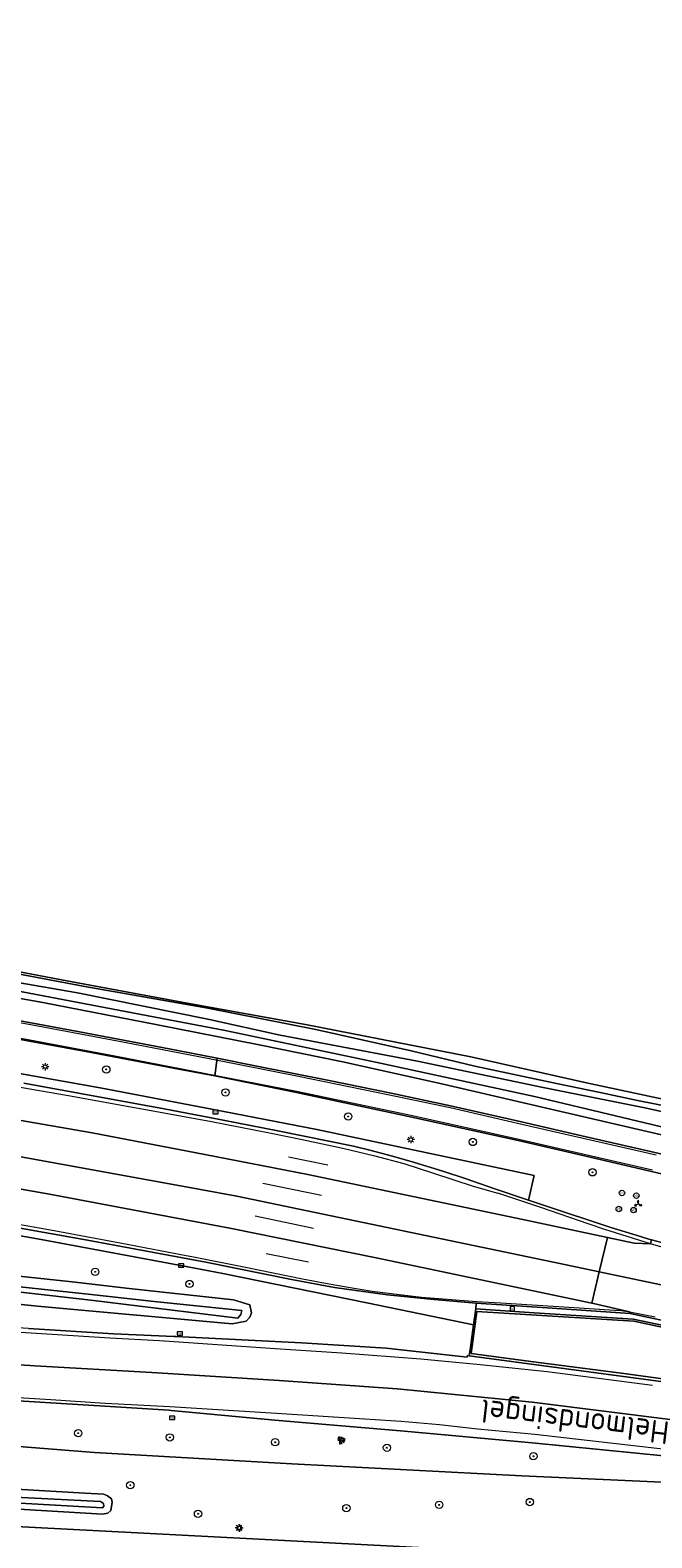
# Model space of a CAD drawing. Header units: metres. Extents: x 168032 to 180145, y 382923 to 399665.
# Tile 123 of 256: x 178170 to 178238, y 386864 to 387028. Entities that reach past the tile are written whole.
import ezdxf
from ezdxf.enums import TextEntityAlignment as Align

# ---------------------------------------------------------------- set-up
doc = ezdxf.new("R2010")
doc.units = ezdxf.units.M
doc.layers.get('0').update_dxf_attribs({"color": 8, "lineweight": 18})
for name, color, linetype, lineweight in [('B-WE-GR-BOOM-S', 8, 'Continuous', 18), ('B-WE-GR-GRAS-GV', 8, 'Continuous', 18), ('B-WE-IE-MEUBILAIR_WEGMEUBILAIR-G', 8, 'Continuous', 18), ('B-WE-IE-MEUBILAIR_WEGMEUBILAIR-S', 8, 'Continuous', 25), ('B-WE-IE-MEUBILAIR_WEGMEUBILAIR_PAAL-S', 8, 'Continuous', 18), ('B-WE-IE-MEUBILAIR_WEGMEUBILAIR_VERKEERSBORD-S', 8, 'Continuous', 18), ('B-WE-KL-ET_LS_OV_LICHTMAST-S', 8, 'Continuous', 18), ('B-WE-OG-TERREIN_CULTUURSCHEIDING-GV', 8, 'Continuous', 18), ('B-WE-OG-TOPOGRAFIE-T18', 8, 'Continuous', 18), ('B-WE-OG-WATER_SLOOT-GV', 8, 'Continuous', 18), ('B-WE-OG-WEG-GV', 8, 'Continuous', 18), ('B-WE-RI-GWA_KOLK-S', 8, 'Continuous', 18), ('B-WE-VH-ONVERHARD-GV', 8, 'Continuous', 18), ('B-WE-VH-VERHARDING_ASFALT-GV', 8, 'Continuous', 18), ('B-WE-VH-VERHARDING_BEDRIJFSVLOERPLAAT-GV', 8, 'Continuous', 18), ('B-WE-VH-VERHARDING_BETON-GV', 8, 'Continuous', 18), ('B-WE-VH-VERHARDING_BETONSTRAATSTEEN-GV', 8, 'Continuous', 18), ('B-WE-VW-MARKERING_PICTOGRAM-G', 8, 'Continuous', 18)]:
    doc.layers.add(name, color=color, linetype=linetype, lineweight=lineweight)
doc.styles.add('NLCS-ISO', font='NLCS-ISO.ttf')
doc.styles.add('NLCS-ISO-M200-T18', font='NLCS-ISO.ttf', dxfattribs={"height": 0.36})

# ---------------------------------------------------------------- blocks, each defined once
blk = doc.blocks.new('SIE-WEG_VERKEERSBORD_WEGWIJZER-SO')
at = {"linetype": 'ByBlock', "lineweight": 18}
h = blk.add_hatch(color=0, dxfattribs=at)
h.dxf.hatch_style = 1
h.paths.add_polyline_path([(0.5, 1), (0, 2), (-0.5, 1)])
h = blk.add_hatch(color=0, dxfattribs=at)
h.dxf.hatch_style = 1
h.paths.add_polyline_path([(-1.38, -0.22), (-2, -1.15), (-0.88, -1.09)])
h = blk.add_hatch(color=0, dxfattribs=at)
h.dxf.hatch_style = 1
h.paths.add_polyline_path([(1.38, -0.22), (2, -1.15), (0.88, -1.09)])
at = {"color": 0, "linetype": 'ByBlock', "lineweight": 18}
for points in [[(-1.13, -0.65), (0, 0)], [(0, 1), (0, 0)], [(1.13, -0.65), (0, 0)]]:
    blk.add_lwpolyline(points, dxfattribs=at)
for points in [[(0.5, 1), (0, 2), (-0.5, 1)], [(-1.38, -0.22), (-2, -1.15), (-0.88, -1.09)], [(1.38, -0.22), (2, -1.15), (0.88, -1.09)]]:
    blk.add_lwpolyline(points, close=True, dxfattribs=at)
blk = doc.blocks.new('SKL-ET_OV_LICHTMAST-SO')
at = {"color": 0, "linetype": 'ByBlock', "lineweight": 18}
for points in [[(-1.25, 0), (-2, 0)], [(-1.41, 1.41), (-0.88, 0.88)], [(0, 2), (0, 1.25)], [(0.88, 0.88), (1.41, 1.41)], [(2, 0), (1.25, 0)], [(-1.41, -1.41), (-0.88, -0.88)], [(0, -1.25), (0, -2)], [(0.88, -0.88), (1.41, -1.41)]]:
    blk.add_lwpolyline(points, dxfattribs=at)
blk.add_circle((0, 0), 1, dxfattribs=at)
blk = doc.blocks.new('SIE-WEG_PAAL_HECTOMETERPAAL-SO')
at = {"color": 0, "linetype": 'ByBlock', "lineweight": 18}
blk.add_lwpolyline([(-1.44375, -0.94375), (1.44375, -0.94375), (1.44375, 0.94375), (-1.44375, 0.94375)], close=True, dxfattribs=at)
at = {"color": 0, "linetype": 'ByBlock', "lineweight": 18, "style": 'NLCS-ISO'}
blk.add_text('hm', height=1.5, dxfattribs=at).set_placement((0, 0), align=Align.MIDDLE_CENTER)
at = {"style": 'NLCS-ISO'}
blk.add_attdef('WAARDE', (2.13125, -1.69375), '', height=1.5, dxfattribs=at)
blk = doc.blocks.new('SIE-WEG_PAAL_VERKEERSBORD-SO')
at = {"color": 0, "linetype": 'ByBlock', "lineweight": 18}
blk.add_circle((0, 0), 1.5, dxfattribs=at)
at = {"color": 0, "linetype": 'ByBlock', "lineweight": 18, "style": 'NLCS-ISO'}
blk.add_text('vb', height=1.5, dxfattribs=at).set_placement((0, 0.13), align=Align.MIDDLE_CENTER)
blk = doc.blocks.new('SRI-KOLK-SO')
at = {"color": 0, "linetype": 'ByBlock', "lineweight": 18}
blk.add_lwpolyline([(-1.125, -1.125), (1.125, -1.125), (1.125, 1.125), (-1.125, 1.125)], close=True, dxfattribs=at)
at = {"color": 0, "linetype": 'ByBlock', "lineweight": 18, "style": 'NLCS-ISO'}
blk.add_text('k', height=1.5, dxfattribs=at).set_placement((0, 0), align=Align.MIDDLE_CENTER)
blk = doc.blocks.new('SIE-WEG_CAMERA-SO')
at = {"color": 0, "linetype": 'ByBlock', "lineweight": 18}
blk.add_lwpolyline([(-1.22, 0.41), (-1.22, -1.92), (-0.72, -1.92), (-0.72, 0.25), (1.55, -0.53), (1.95, 0.66), (-1.6, 1.86), (-2, 0.68)], close=True, dxfattribs=at)
blk = doc.blocks.new('SGR-BOOM_01-SO')
at = {"linetype": 'ByBlock', "lineweight": 18}
h = blk.add_hatch(color=0, dxfattribs=at)
h.dxf.hatch_style = 1
edge = h.paths.add_edge_path()
edge.add_arc((0, 0), 0.25, 0, 360)
at = {"color": 0, "linetype": 'ByBlock', "lineweight": 18}
for radius in [2, 0.25]:
    blk.add_circle((0, 0), radius, dxfattribs=at)

msp = doc.modelspace()

# ---------------------------------------------------------------- linework, layer by layer
at = {"layer": 'B-WE-GR-GRAS-GV', "flags": 128}
msp.add_lwpolyline([(178150.674, 387118.032), (178139.295, 387014.493), (178136.136, 387002.998), (178131.798, 386967.956), (178126.784, 386953.826), (178125.091, 386946.716), (178126.784, 386940.147), (178130.265, 386932.331), (178131.405, 386932.15), (178143.4, 386930.077), (178153.518, 386928.455), (178163.889, 386926.749), (178174.461, 386924.769), (178187.956, 386922.23), (178200.498, 386920.004), (178218.504, 386916.446), (178231.129, 386913.621), (178242.173, 386911.261)], dxfattribs=at)
at = {"layer": 'B-WE-IE-MEUBILAIR_WEGMEUBILAIR-G', "flags": 128}
msp.add_lwpolyline([(178142.372, 386876.036), (178156.074, 386875.023), (178163.697, 386874.415), (178177.477, 386873.316), (178198.994, 386872.083), (178224.064, 386870.78), (178247.424, 386869.69)], dxfattribs=at)
at = {"layer": 'B-WE-OG-TERREIN_CULTUURSCHEIDING-GV', "flags": 128}
msp.add_lwpolyline([(178114.495, 386868.09), (178222.582, 386862.447), (178241.518, 386861.433), (178245.14, 386861.157), (178245.147, 386861.156), (178246.991, 386861.074), (178247.424, 386869.69), (178224.064, 386870.78), (178198.994, 386872.083), (178177.477, 386873.316), (178163.697, 386874.415), (178156.074, 386875.023), (178142.372, 386876.036), (178132.666, 386876.574), (178123.264, 386877.366), (178115.348, 386878.091), (178108.61, 386878.753), (178100.086, 386879.642), (178079.851, 386881.818)], dxfattribs=at)
msp.add_lwpolyline([(178176.394, 386868.866), (178178.494, 386868.745), (178178.875, 386868.569), (178179.316, 386868.247), (178179.378, 386867.884), (178179.253, 386866.985), (178178.921, 386866.693), (178178.335, 386866.571), (178159.447, 386867.693), (178137.38, 386868.729), (178115.53, 386869.846), (178112.104, 386870.067), (178111.157, 386870.355), (178110.794, 386870.903), (178110.683, 386871.577), (178110.818, 386872.248), (178111.249, 386872.538), (178112.953, 386872.477), (178125.861, 386871.686), (178147.304, 386870.464), (178165.171, 386869.521)], close=True, dxfattribs=at)
at = {"layer": 'B-WE-OG-WATER_SLOOT-GV', "flags": 128}
for points in [[(178241.889, 386910.682), (178236.862, 386911.679), (178232.614, 386912.565), (178227.857, 386913.565), (178218.963, 386915.463), (178211.991, 386917.12), (178201.601, 386919.43), (178189.811, 386921.757), (178176.394, 386924.151), (178164.433, 386926.383), (178157.906, 386927.344), (178157.775, 386926.477), (178161.52, 386925.894), (178175.625, 386923.44), (178189.825, 386920.561), (178197.714, 386918.832), (178212.706, 386916.003), (178226.415, 386913.134), (178237.676, 386910.878), (178251.275, 386907.818)], [(178251.275, 386907.818), (178237.676, 386910.878), (178226.415, 386913.134), (178212.706, 386916.003), (178197.714, 386918.832), (178189.825, 386920.561), (178175.625, 386923.44), (178161.52, 386925.894)], [(178239.915, 386908.687), (178225.463, 386912.123), (178208.295, 386915.838), (178191.724, 386919.35), (178169.405, 386923.586), (178157.623, 386925.476), (178157.526, 386924.834), (178160.162, 386924.45), (178171.835, 386922.378), (178184.143, 386919.996), (178195.437, 386917.787), (178204.387, 386915.969), (178215.014, 386913.585), (178228.808, 386910.383), (178245.75, 386906.473)], [(178169.405, 386923.586), (178191.724, 386919.35), (178208.295, 386915.838), (178225.463, 386912.123), (178239.915, 386908.687)], [(178143.033, 386892.185), (178171.234, 386889.285), (178192.474, 386887.33), (178193.992, 386887.636), (178194.425, 386888.068), (178194.583, 386888.533), (178194.399, 386889.397), (178192.62, 386889.977), (178181.246, 386891.213), (178177.221, 386891.67), (178175.02, 386891.919), (178152.178, 386894.371)]]:
    msp.add_lwpolyline(points, dxfattribs=at)
for points in [[(178164.884, 386891.866), (178177.093, 386890.539), (178183.988, 386889.79), (178193.535, 386888.793), (178193.442, 386888.344), (178193.111, 386887.953), (178177.076, 386889.924), (178151.501, 386892.833), (178127.547, 386895.057), (178100.172, 386898), (178091.887, 386899.111), (178089.527, 386899.366), (178088.113, 386899.539), (178088.147, 386900.211), (178089.812, 386900.112), (178100.71, 386898.788), (178119.212, 386896.819), (178145.24, 386894.008)], [(178164.884, 386891.866), (178145.24, 386894.008), (178119.212, 386896.819), (178100.71, 386898.788), (178089.812, 386900.112), (178088.147, 386900.211), (178088.113, 386899.539), (178089.527, 386899.366), (178091.887, 386899.111), (178100.172, 386898), (178127.547, 386895.057), (178151.501, 386892.833), (178177.076, 386889.924), (178193.111, 386887.953), (178193.442, 386888.344), (178193.535, 386888.793), (178183.988, 386889.79), (178177.093, 386890.539)], [(178176.394, 386868.866), (178165.171, 386869.521), (178147.304, 386870.464), (178125.861, 386871.686), (178112.953, 386872.477), (178111.249, 386872.538), (178110.818, 386872.248), (178110.683, 386871.577), (178110.794, 386870.903), (178111.157, 386870.355), (178112.104, 386870.067), (178115.53, 386869.846), (178137.38, 386868.729), (178159.447, 386867.693), (178178.335, 386866.571), (178178.921, 386866.693), (178179.253, 386866.985), (178179.378, 386867.884), (178179.316, 386868.247), (178178.875, 386868.569), (178178.494, 386868.745)], [(178177.378, 386868.002), (178178.129, 386867.945), (178178.448, 386867.747), (178178.498, 386867.456), (178178.335, 386867.261), (178153.257, 386868.681), (178125.868, 386870.111), (178112.038, 386870.922), (178111.636, 386871.082), (178111.572, 386871.346), (178111.633, 386871.594), (178111.933, 386871.713), (178129.951, 386870.515), (178157.333, 386869.026)], [(178177.378, 386868.002), (178157.333, 386869.026), (178129.951, 386870.515), (178111.933, 386871.713), (178111.633, 386871.594), (178111.572, 386871.346), (178111.636, 386871.082), (178112.038, 386870.922), (178125.868, 386870.111), (178153.257, 386868.681), (178178.335, 386867.261), (178178.498, 386867.456), (178178.448, 386867.747), (178178.129, 386867.945)]]:
    msp.add_lwpolyline(points, close=True, dxfattribs=at)
at = {"layer": 'B-WE-OG-WEG-GV', "flags": 128}
for points in [[(178242.173, 386911.261), (178231.129, 386913.621), (178218.504, 386916.446), (178200.498, 386920.004), (178187.956, 386922.23), (178174.461, 386924.769), (178163.889, 386926.749)], [(178164.433, 386926.383), (178176.394, 386924.151), (178189.811, 386921.757), (178201.601, 386919.43), (178211.991, 386917.12), (178218.963, 386915.463), (178227.857, 386913.565), (178232.614, 386912.565), (178236.862, 386911.679), (178241.889, 386910.682)], [(178245.75, 386906.473), (178228.808, 386910.383), (178215.014, 386913.585), (178204.387, 386915.969), (178195.437, 386917.787), (178184.143, 386919.996), (178171.835, 386922.378), (178160.162, 386924.45), (178157.526, 386924.834), (178157.162, 386922.429), (178166.768, 386920.868), (178175.838, 386919.191), (178185.627, 386917.347), (178190.844, 386916.31), (178194.796, 386915.525), (178203.078, 386913.9), (178209.81, 386912.503), (178216.299, 386911.111), (178224.034, 386909.365), (178230.641, 386907.829), (178239.378, 386905.857)], [(178242.746, 386902.901), (178231.548, 386905.513), (178223.672, 386907.342), (178212.076, 386909.888), (178199.496, 386912.563), (178190.597, 386914.374), (178186.858, 386915.071), (178176.508, 386917.049), (178167.793, 386918.646)], [(178169.742, 386913.596), (178185.064, 386910.796), (178190.018, 386909.834), (178197.471, 386908.386), (178205.713, 386906.719), (178207.5, 386906.288), (178209.962, 386905.627), (178212.376, 386904.923), (178215.474, 386903.98), (178218.008, 386903.172), (178221.033, 386902.118), (178224.817, 386900.843), (178225.433, 386903.508), (178201.717, 386908.537), (178190.448, 386910.706), (178178.098, 386913.082), (178169.271, 386914.628)], [(178169.271, 386914.628), (178178.098, 386913.082), (178190.448, 386910.706), (178201.717, 386908.537), (178225.433, 386903.508), (178224.817, 386900.843), (178226.439, 386900.296), (178233.792, 386897.84), (178235.723, 386897.262), (178237.114, 386896.842), (178237.932, 386896.592), (178238.236, 386896.51), (178243.41, 386895.131)], [(178166.092, 386897.537), (178171.666, 386896.555), (178187.64, 386893.543), (178191.447, 386892.825), (178207.177, 386889.637), (178218.807, 386887.222), (178219.051, 386888.964), (178219.093, 386889.592), (178214.108, 386890.016), (178209.423, 386890.521), (178203.639, 386891.319), (178198.937, 386892.178), (178189.595, 386894.054), (178188.042, 386894.343), (178176.285, 386896.53), (178160.331, 386899.378)], [(178170.271, 386886.84), (178179.537, 386886.261), (178186.137, 386885.975), (178186.33, 386885.965), (178200.036, 386885.271), (178209.271, 386884.692), (178218.13, 386883.713), (178218.159, 386883.883), (178218.348, 386883.858), (178218.461, 386884.754), (178218.807, 386887.222), (178207.177, 386889.637), (178191.447, 386892.825), (178187.64, 386893.543), (178171.666, 386896.555), (178166.092, 386897.537)], [(178152.178, 386894.371), (178175.02, 386891.919), (178177.221, 386891.67), (178181.246, 386891.213), (178192.62, 386889.977), (178194.399, 386889.397), (178194.583, 386888.533), (178194.425, 386888.068), (178193.992, 386887.636), (178192.474, 386887.33), (178171.234, 386889.285), (178143.033, 386892.185)], [(178239.892, 386872.911), (178225.22, 386874.345), (178210.855, 386875.664), (178197.129, 386876.848), (178185.816, 386877.886), (178185.592, 386877.907), (178178.588, 386878.346), (178166.166, 386879.112)], [(178163.697, 386874.415), (178177.477, 386873.316), (178198.994, 386872.083), (178224.064, 386870.78), (178247.424, 386869.69)]]:
    msp.add_lwpolyline(points, dxfattribs=at)
at = {"layer": 'B-WE-VH-ONVERHARD-GV', "flags": 128}
msp.add_lwpolyline([(178219.182, 386888.693), (178218.555, 386884.098), (178225.049, 386883.227), (178235.22, 386881.928), (178245.036, 386880.572), (178250.539, 386879.862), (178254.759, 386879.456), (178267.65, 386878.309), (178281.098, 386877.237), (178281.281, 386877.352), (178281.391, 386877.419), (178281.454, 386877.481), (178281.519, 386877.597), (178281.527, 386877.703), (178281.498, 386877.89), (178281.34, 386878.027), (178272.662, 386879.854), (178250.778, 386884.552), (178236.299, 386887.646)], close=True, dxfattribs=at)
at = {"layer": 'B-WE-VH-VERHARDING_ASFALT-GV', "flags": 128}
for points in [[(178168.408, 386909.703), (178177.194, 386908.164), (178189.503, 386905.796), (178200.731, 386903.635), (178224.195, 386898.707), (178233.429, 386896.764), (178236.33, 386896.153), (178238.114, 386896.052), (178238.236, 386896.51), (178237.932, 386896.592), (178237.114, 386896.842), (178235.723, 386897.262), (178233.792, 386897.84), (178226.439, 386900.296), (178224.817, 386900.843), (178221.033, 386902.118), (178218.008, 386903.172), (178215.474, 386903.98), (178212.376, 386904.923), (178209.962, 386905.627), (178207.5, 386906.288), (178205.713, 386906.719), (178197.471, 386908.386), (178190.018, 386909.834), (178185.064, 386910.796), (178169.742, 386913.596)], [(178160.331, 386899.378), (178176.285, 386896.53), (178188.042, 386894.343), (178189.595, 386894.054), (178198.937, 386892.178), (178203.639, 386891.319), (178209.423, 386890.521), (178214.108, 386890.016), (178219.093, 386889.592), (178226.844, 386889.092), (178235.891, 386888.47), (178235.817, 386888.651), (178231.889, 386889.565), (178231.7, 386889.604), (178223.948, 386891.228), (178208.187, 386894.534), (178192.407, 386897.732), (178188.566, 386898.456), (178172.563, 386901.474), (178166.959, 386902.461)], [(178239.223, 386881.045), (178228.108, 386882.552), (178218.348, 386883.858), (178218.159, 386883.883), (178218.13, 386883.713), (178209.271, 386884.692), (178200.036, 386885.271), (178186.33, 386885.965), (178186.137, 386885.975), (178179.537, 386886.261), (178170.271, 386886.84), (178160.155, 386887.447), (178150.126, 386888.152), (178138.605, 386889.017), (178138.582, 386888.604), (178138.384, 386885.08), (178155.745, 386883.745), (178170.954, 386882.755), (178183.708, 386882.028), (178197.601, 386881.168), (178210.485, 386880.24), (178225.201, 386878.795), (178240.54, 386876.888)], [(178240.54, 386876.888), (178225.201, 386878.795), (178210.485, 386880.24), (178197.601, 386881.168), (178183.708, 386882.028), (178170.954, 386882.755), (178155.745, 386883.745), (178138.384, 386885.08), (178138.182, 386881.47), (178138.164, 386881.154), (178149.983, 386880.189), (178164.024, 386879.255), (178166.166, 386879.112), (178178.588, 386878.346), (178185.592, 386877.907), (178185.816, 386877.886), (178197.129, 386876.848), (178210.855, 386875.664), (178225.22, 386874.345), (178239.892, 386872.911)], [(178222.582, 386862.447), (178114.495, 386868.09)]]:
    msp.add_lwpolyline(points, dxfattribs=at)
for points in [[(178168.408, 386909.703), (178167.645, 386905.887), (178189.018, 386901.996), (178193.003, 386901.271), (178228.217, 386893.935), (178232.527, 386893.028), (178233.429, 386896.764), (178224.195, 386898.707), (178200.731, 386903.635), (178189.503, 386905.796), (178177.194, 386908.164)], [(178167.645, 386905.887), (178166.959, 386902.461), (178172.563, 386901.474), (178188.566, 386898.456), (178192.407, 386897.732), (178208.187, 386894.534), (178223.948, 386891.228), (178231.7, 386889.604), (178232.527, 386893.028), (178228.217, 386893.935), (178193.003, 386901.271), (178189.018, 386901.996)], [(178263.134, 386890.614), (178250.831, 386893.298), (178243.41, 386895.131), (178238.236, 386896.51), (178238.114, 386896.052), (178236.33, 386896.153), (178233.429, 386896.764), (178232.527, 386893.028), (178254.354, 386888.435), (178263.172, 386886.571), (178266.158, 386885.93), (178267.393, 386885.668), (178268.221, 386889.112), (178268.321, 386889.527)], [(178232.527, 386893.028), (178231.7, 386889.604), (178231.889, 386889.565), (178235.817, 386888.651), (178235.891, 386888.47), (178260.711, 386883.147), (178266.487, 386881.905), (178267.393, 386885.668), (178266.158, 386885.93), (178263.172, 386886.571), (178254.354, 386888.435)]]:
    msp.add_lwpolyline(points, close=True, dxfattribs=at)
at = {"layer": 'B-WE-VH-VERHARDING_BEDRIJFSVLOERPLAAT-GV', "flags": 128}
for points in [[(178219.051, 386888.964), (178218.807, 386887.222), (178218.461, 386884.754), (178218.348, 386883.858), (178228.108, 386882.552), (178239.223, 386881.045), (178251.092, 386879.444), (178254.119, 386879.196), (178263.009, 386878.52), (178281.096, 386877.144), (178281.355, 386877.204), (178281.484, 386877.323), (178281.587, 386877.612), (178281.634, 386877.796), (178281.524, 386878.029), (178281.248, 386878.208), (178266.382, 386881.383), (178262.232, 386882.298), (178247.069, 386885.601), (178236.209, 386887.855), (178225.413, 386888.558)], [(178219.182, 386888.693), (178236.299, 386887.646), (178250.778, 386884.552), (178272.662, 386879.854), (178281.34, 386878.027), (178281.498, 386877.89), (178281.527, 386877.703), (178281.519, 386877.597), (178281.454, 386877.481), (178281.391, 386877.419), (178281.281, 386877.352), (178281.098, 386877.237), (178267.65, 386878.309), (178254.759, 386879.456), (178250.539, 386879.862), (178245.036, 386880.572), (178235.22, 386881.928), (178225.049, 386883.227), (178218.555, 386884.098)]]:
    msp.add_lwpolyline(points, close=True, dxfattribs=at)
at = {"layer": 'B-WE-VH-VERHARDING_BETON-GV', "flags": 128}
for points in [[(178167.793, 386918.646), (178176.508, 386917.049), (178186.858, 386915.071), (178190.597, 386914.374), (178190.844, 386916.31), (178185.627, 386917.347), (178175.838, 386919.191), (178166.768, 386920.868)], [(178239.378, 386905.857), (178230.641, 386907.829), (178224.034, 386909.365), (178216.299, 386911.111), (178209.81, 386912.503), (178203.078, 386913.9), (178194.796, 386915.525), (178190.844, 386916.31), (178190.597, 386914.374), (178199.496, 386912.563), (178212.076, 386909.888), (178223.672, 386907.342), (178231.548, 386905.513), (178242.746, 386902.901)]]:
    msp.add_lwpolyline(points, dxfattribs=at)
at = {"layer": 'B-WE-VH-VERHARDING_BETONSTRAATSTEEN-GV', "flags": 128}
msp.add_lwpolyline([(178266.487, 386881.905), (178260.711, 386883.147), (178235.891, 386888.47), (178226.844, 386889.092), (178219.093, 386889.592), (178219.051, 386888.964), (178225.413, 386888.558), (178236.209, 386887.855), (178247.069, 386885.601), (178262.232, 386882.298), (178266.382, 386881.383), (178281.248, 386878.208), (178281.836, 386878.083), (178281.947, 386878.628), (178281.431, 386878.738), (178266.551, 386881.891)], close=True, dxfattribs=at)
at = {"layer": 'B-WE-VW-MARKERING_PICTOGRAM-G', "flags": 128}
for points in [[(178084.644, 386932.218), (178091.458, 386931.395), (178104.299, 386929.76), (178116.188, 386928.187), (178129.41, 386926.418), (178145.349, 386924.037), (178155.252, 386922.506), (178162.872, 386921.339), (178170.123, 386920.073), (178179.976, 386918.221), (178189.806, 386916.314), (178199.554, 386914.391), (178209.454, 386912.342), (178216.246, 386910.933), (178224.079, 386909.128), (178238.722, 386905.784)], [(178085.983, 386930.41), (178091.207, 386929.739), (178104.038, 386928.136), (178115.92, 386926.486), (178129.122, 386924.793), (178145.068, 386922.357), (178155.017, 386920.861), (178162.715, 386919.626), (178169.834, 386918.436), (178179.669, 386916.579), (178189.427, 386914.683), (178199.517, 386912.729), (178212.137, 386910.08), (178223.735, 386907.494), (178238.329, 386904.131)], [(178062.364, 386921.035), (178085.087, 386918.089), (178090.083, 386917.45), (178097.293, 386916.529), (178124.671, 386912.796), (178157.865, 386907.668), (178167.645, 386905.887), (178189.018, 386901.996), (178193.003, 386901.271), (178228.217, 386893.935), (178232.527, 386893.028), (178254.354, 386888.435), (178263.172, 386886.571)], [(178109.044, 386918.845), (178128.924, 386916.102), (178153.55, 386912.305), (178168.408, 386909.703), (178177.194, 386908.164), (178189.503, 386905.796), (178200.731, 386903.635), (178224.195, 386898.707), (178233.429, 386896.764), (178236.33, 386896.153)], [(177896.298, 386913.353), (177934.408, 386908.688), (177936.715, 386908.405), (177963.819, 386905.036), (177987.432, 386902.089), (177988.05, 386902.011), (178012.28, 386898.952), (178034.283, 386896.193), (178048.67, 386894.389), (178057.798, 386893.225), (178074.184, 386891.362), (178086.751, 386890.016), (178107.023, 386887.897), (178122.25, 386886.432), (178134.412, 386885.386), (178138.384, 386885.08), (178155.745, 386883.745), (178170.954, 386882.755), (178183.708, 386882.028), (178197.601, 386881.168), (178210.485, 386880.24), (178225.201, 386878.795), (178240.54, 386876.888)], [(178166.609, 386913.636), (178174.406, 386912.281), (178182.231, 386910.878), (178190.053, 386909.43), (178196.749, 386908.136), (178200.105, 386907.445), (178204.568, 386906.498), (178207.902, 386905.71), (178211.195, 386904.817), (178214.441, 386903.784), (178218.757, 386902.365), (178221.458, 386901.591)], [(178108.001, 386911.489), (178127.877, 386908.748), (178139.881, 386906.963), (178156.745, 386904.261), (178166.959, 386902.461), (178172.563, 386901.474), (178188.566, 386898.456), (178192.407, 386897.732), (178208.187, 386894.534), (178223.948, 386891.228), (178231.7, 386889.604), (178231.889, 386889.565)], [(178202.904, 386904.658), (178198.621, 386905.513)], [(178202.219, 386901.329), (178195.835, 386902.658)], [(178263.241, 386890.191), (178250.215, 386893.009), (178245.911, 386893.919), (178242.49, 386894.795), (178238.114, 386896.052), (178233.71, 386897.438), (178233.12, 386897.631), (178231.43, 386898.206), (178226.024, 386900.049), (178221.458, 386901.591)], [(178164.844, 386898.969), (178173.066, 386897.512), (178181.034, 386896.022), (178187.458, 386894.805), (178188.085, 386894.68), (178193.77, 386893.545), (178200.136, 386892.253), (178202.662, 386891.79), (178205.354, 386891.289), (178207.745, 386890.912), (178210.407, 386890.568), (178213.134, 386890.262), (178215.987, 386890.017), (178219.128, 386889.794), (178221.77, 386889.619), (178229.198, 386889.161), (178234.217, 386888.84), (178234.959, 386888.78), (178235.817, 386888.651), (178238.604, 386888.088)], [(178201.34, 386897.755), (178194.978, 386899.068)], [(178200.799, 386894.07), (178196.173, 386894.985)], [(178179.128, 386885.776), (178168.27, 386886.486), (178163.977, 386886.768), (178159.523, 386887.069), (178148.562, 386887.842), (178138.582, 386888.604), (178138.43, 386888.616), (178126.749, 386889.592), (178115.384, 386890.656), (178104.946, 386891.695), (178096.863, 386892.537), (178087.209, 386893.544), (178085.412, 386893.732), (178080.637, 386894.235)], [(178178.613, 386878.66), (178172.69, 386879.052), (178161.362, 386879.751), (178153.44, 386880.285), (178142.127, 386881.158), (178132.037, 386881.98), (178120.827, 386882.951), (178107.418, 386884.275), (178096.231, 386885.411), (178086.114, 386886.459)], [(178238.319, 386880.624), (178226.834, 386882.09), (178219.54, 386882.877), (178213.07, 386883.484), (178204.44, 386884.131), (178196.614, 386884.654), (178184.547, 386885.471), (178179.128, 386885.776)], [(178295.636, 386863.877), (178286.435, 386865.839), (178286.152, 386865.898), (178272.125, 386868.79), (178263.879, 386870.257), (178255.623, 386871.537), (178240.066, 386873.592), (178225.5, 386875.261), (178219.228, 386875.869), (178215.096, 386876.324), (178210.917, 386876.689), (178197.329, 386877.575), (178185.673, 386878.279), (178178.613, 386878.66)]]:
    msp.add_lwpolyline(points, dxfattribs=at)

# ---------------------------------------------------------------- block references
at = {"layer": 'B-WE-GR-BOOM-S', "xscale": 0.2, "yscale": 0.2, "zscale": 0.2}
for p in [(178178.754, 386915.088), (178191.765, 386912.582), (178205.146, 386909.958), (178218.74, 386907.177), (178231.787, 386903.866), (178177.542, 386893.015), (178187.821, 386891.693), (178175.696, 386875.413), (178185.685, 386874.954), (178197.173, 386874.426), (178209.365, 386873.827), (178225.338, 386872.899), (178181.374, 386869.738), (178188.76, 386866.625), (178204.938, 386867.241), (178215.071, 386867.593), (178224.95, 386867.907)]:
    msp.add_blockref('SGR-BOOM_01-SO', p, dxfattribs=at)
at = {"layer": 'B-WE-IE-MEUBILAIR_WEGMEUBILAIR-S', "xscale": 0.2, "yscale": 0.2, "zscale": 0.2}
for name, p in [('SIE-WEG_PAAL_VERKEERSBORD-SO', (178234.997, 386901.617)), ('SIE-WEG_PAAL_VERKEERSBORD-SO', (178236.568, 386901.316)), ('SIE-WEG_PAAL_VERKEERSBORD-SO', (178234.659, 386899.862)), ('SIE-WEG_PAAL_VERKEERSBORD-SO', (178236.266, 386899.744)), ('SIE-WEG_CAMERA-SO', (178204.426, 386874.633))]:
    msp.add_blockref(name, p, dxfattribs=at)
at = {"layer": 'B-WE-IE-MEUBILAIR_WEGMEUBILAIR_PAAL-S', "xscale": 0.2, "yscale": 0.2, "zscale": 0.2}
for p in [(178190.662, 386910.449), (178186.923, 386893.7), (178186.764, 386886.29), (178185.931, 386877.082)]:
    msp.add_blockref('SIE-WEG_PAAL_HECTOMETERPAAL-SO', p, dxfattribs=at)
at = {"layer": 'B-WE-IE-MEUBILAIR_WEGMEUBILAIR_VERKEERSBORD-S', "xscale": 0.2, "yscale": 0.2, "zscale": 0.2}
msp.add_blockref('SIE-WEG_VERKEERSBORD_WEGWIJZER-SO', (178236.75, 386900.425), dxfattribs=at)
at = {"layer": 'B-WE-KL-ET_LS_OV_LICHTMAST-S', "xscale": 0.2, "yscale": 0.2, "zscale": 0.2}
for p in [(178172.089, 386915.389), (178211.966, 386907.433), (178204.426, 386874.633), (178193.205, 386865.09), (178193.272, 386865.07)]:
    msp.add_blockref('SKL-ET_OV_LICHTMAST-SO', p, dxfattribs=at)
at = {"layer": 'B-WE-RI-GWA_KOLK-S', "xscale": 0.2, "yscale": 0.2, "zscale": 0.2}
msp.add_blockref('SRI-KOLK-SO', (178223.042, 386888.996), dxfattribs=at)

# ---------------------------------------------------------------- texts
at = {"layer": 'B-WE-OG-TOPOGRAFIE-T18', "style": 'NLCS-ISO-M200-T18'}
msp.add_text('Helmondsingel', height=2.5, rotation=173.2, dxfattribs=at).set_placement((178229.883, 386877.018), align=Align.MIDDLE)

doc.saveas('drawing.dxf')
